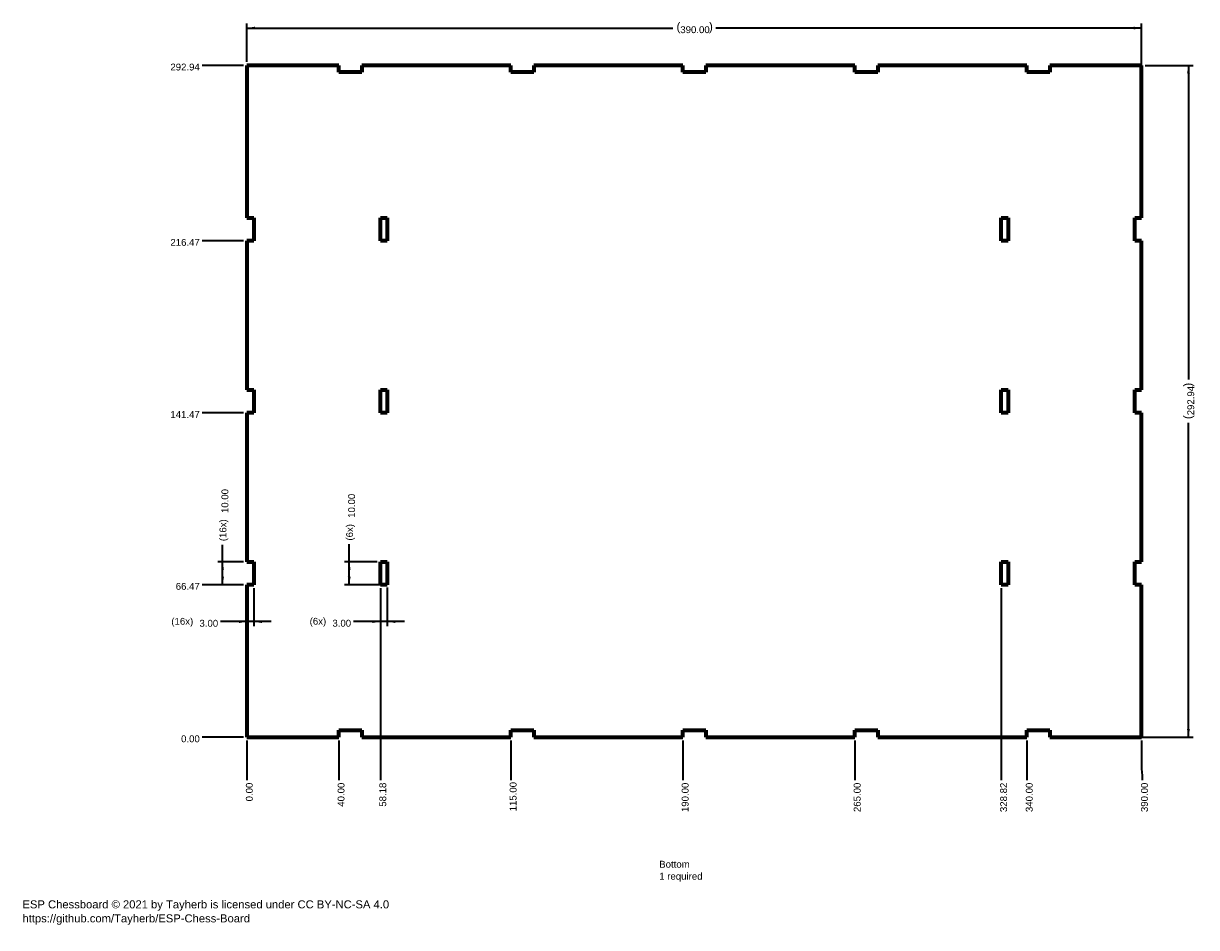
# Model space of a CAD drawing. Header units: millimetres. Extents: x 6 to 517, y 2 to 396.
import ezdxf

# ---------------------------------------------------------------- set-up
doc = ezdxf.new("R2010")
doc.units = ezdxf.units.MM
doc.layers.add('1', color=7, linetype='Continuous', true_color=0xffffff)
doc.styles.add('Arial', font='Arial')
doc.dimstyles.get("Standard").update_dxf_attribs({"dimtxt": 0.18, "dimasz": 0.18, "dimexe": 0.18, "dimexo": 0.0625, "dimgap": 0.09, "dimtad": 0, "dimtih": 1, "dimtoh": 1, "dimdec": 4, "dimzin": 0, "dimdsep": 46, "dimtxsty": 'Standard', "dimcen": 0.09, "dimadec": 0, "dimazin": 0, "dimtfac": 1, "dimtdec": 4, "dimtofl": 0, "dimtmove": 0, "dimatfit": 3, "dimfxl": 0, "dimtolj": 1, "dimtzin": 0, "dimarcsym": 0})

# ---------------------------------------------------------------- blocks, each defined once
blk = doc.blocks.new('_U0')
at = {"layer": '1', "color": 18, "linetype": 'Continuous', "lineweight": 13, "char_height": 3, "attachment_point": 7, "line_spacing_factor": 1.047437, "style": 'Arial'}
for s, insert in [('\\fArial|b0|i0;\\W1.0000;0.00', (74.4, 82.31)), ('\\fArial|b0|i0;\\W1.0000;', (104.79, 79.32))]:
    blk.add_mtext(s, dxfattribs=dict(at, insert=insert))
at = {"layer": '1', "color": 18, "linetype": 'Continuous', "lineweight": 13, "insert": (105.68, 56.56), "char_height": 3, "attachment_point": 7, "rotation": 90, "line_spacing_factor": 1.047437, "style": 'Arial'}
blk.add_mtext('\\fArial|b0|i0;\\W1.0000;0.00', dxfattribs=at)
blk = doc.blocks.new('_U1')
at = {"layer": '1', "color": 18, "lineweight": 35}
for p, q in [((431.95, 149.54), (431.95, 65.78)), ((103.13, 83.07), (103.13, 65.78))]:
    blk.add_line(p, q, dxfattribs=at)
at = {"layer": '1', "color": 18, "linetype": 'Continuous', "lineweight": 13, "insert": (434.5, 51.9), "char_height": 3, "attachment_point": 7, "rotation": 90, "line_spacing_factor": 1.047437, "style": 'Arial'}
blk.add_mtext('\\fArial|b0|i0;\\W1.0000;328.82', dxfattribs=at)
blk = doc.blocks.new('_U2')
at = {"layer": '1', "color": 18, "lineweight": 35}
for p, q in [((103.13, 83.07), (103.13, 65.78)), ((368.13, 83.07), (368.13, 65.78))]:
    blk.add_line(p, q, dxfattribs=at)
at = {"layer": '1', "color": 18, "linetype": 'Continuous', "lineweight": 13, "insert": (370.68, 51.9), "char_height": 3, "attachment_point": 7, "rotation": 90, "line_spacing_factor": 1.047437, "style": 'Arial'}
blk.add_mtext('\\fArial|b0|i0;\\W1.0000;265.00', dxfattribs=at)
blk = doc.blocks.new('_U3')
at = {"layer": '1', "color": 18, "lineweight": 35}
for p, q in [((103.13, 83.07), (103.13, 65.78)), ((293.13, 83.07), (293.13, 65.78))]:
    blk.add_line(p, q, dxfattribs=at)
at = {"layer": '1', "color": 18, "linetype": 'Continuous', "lineweight": 13, "insert": (295.68, 51.9), "char_height": 3, "attachment_point": 7, "rotation": 90, "line_spacing_factor": 1.047437, "style": 'Arial'}
blk.add_mtext('\\fArial|b0|i0;\\W1.0000;190.00', dxfattribs=at)
blk = doc.blocks.new('_U4')
at = {"layer": '1', "color": 18, "lineweight": 35}
for p, q in [((103.13, 83.07), (103.13, 65.78)), ((218.13, 83.07), (218.13, 65.78))]:
    blk.add_line(p, q, dxfattribs=at)
at = {"layer": '1', "color": 18, "linetype": 'Continuous', "lineweight": 13, "insert": (220.68, 52.21), "char_height": 3, "attachment_point": 7, "rotation": 90, "line_spacing_factor": 1.047437, "style": 'Arial'}
blk.add_mtext('\\fArial|b0|i0;\\W1.0000;115.00', dxfattribs=at)
blk = doc.blocks.new('_U5')
at = {"layer": '1', "color": 18, "lineweight": 35}
for p, q in [((103.13, 83.07), (103.13, 65.78)), ((143.13, 83.07), (143.13, 65.78))]:
    blk.add_line(p, q, dxfattribs=at)
at = {"layer": '1', "color": 18, "linetype": 'Continuous', "lineweight": 13, "insert": (145.68, 54.23), "char_height": 3, "attachment_point": 7, "rotation": 90, "line_spacing_factor": 1.047437, "style": 'Arial'}
blk.add_mtext('\\fArial|b0|i0;\\W1.0000;40.00', dxfattribs=at)
blk = doc.blocks.new('_U6')
at = {"layer": '1', "color": 18, "lineweight": 35}
for p, q in [((103.13, 83.07), (103.13, 65.78)), ((493.13, 83.07), (493.13, 70.78)), ((493.13, 70.78), (493.34, 67.78)), ((493.34, 67.78), (493.34, 65.78))]:
    blk.add_line(p, q, dxfattribs=at)
at = {"layer": '1', "color": 18, "linetype": 'Continuous', "lineweight": 13, "insert": (495.89, 51.9), "char_height": 3, "attachment_point": 7, "rotation": 90, "line_spacing_factor": 1.047437, "style": 'Arial'}
blk.add_mtext('\\fArial|b0|i0;\\W1.0000;390.00', dxfattribs=at)
blk = doc.blocks.new('_U7')
at = {"layer": '1', "color": 18, "lineweight": 35}
for p, q in [((161.31, 149.54), (161.31, 65.78)), ((103.13, 83.07), (103.13, 65.78))]:
    blk.add_line(p, q, dxfattribs=at)
at = {"layer": '1', "color": 18, "linetype": 'Continuous', "lineweight": 13, "insert": (163.86, 54.23), "char_height": 3, "attachment_point": 7, "rotation": 90, "line_spacing_factor": 1.047437, "style": 'Arial'}
blk.add_mtext('\\fArial|b0|i0;\\W1.0000;58.18', dxfattribs=at)
blk = doc.blocks.new('_U8')
at = {"layer": '1', "color": 18, "lineweight": 35}
for p, q in [((103.13, 83.07), (103.13, 65.78)), ((443.13, 83.07), (443.13, 65.78))]:
    blk.add_line(p, q, dxfattribs=at)
at = {"layer": '1', "color": 18, "linetype": 'Continuous', "lineweight": 13, "insert": (445.68, 51.9), "char_height": 3, "attachment_point": 7, "rotation": 90, "line_spacing_factor": 1.047437, "style": 'Arial'}
blk.add_mtext('\\fArial|b0|i0;\\W1.0000;340.00', dxfattribs=at)
blk = doc.blocks.new('_U9')
at = {"layer": '1', "color": 18, "lineweight": 35}
for p, q in [((101.63, 151.04), (83.6, 151.04)), ((101.63, 84.57), (83.6, 84.57))]:
    blk.add_line(p, q, dxfattribs=at)
at = {"layer": '1', "color": 18, "linetype": 'Continuous', "lineweight": 13, "insert": (72.07, 148.78), "char_height": 3, "attachment_point": 7, "line_spacing_factor": 1.047437, "style": 'Arial'}
blk.add_mtext('\\fArial|b0|i0;\\W1.0000;66.47', dxfattribs=at)
blk = doc.blocks.new('_U10')
at = {"layer": '1', "color": 18, "lineweight": 35}
for p, q in [((101.63, 226.04), (83.6, 226.04)), ((101.63, 84.57), (83.6, 84.57))]:
    blk.add_line(p, q, dxfattribs=at)
at = {"layer": '1', "color": 18, "linetype": 'Continuous', "lineweight": 13, "insert": (69.74, 223.78), "char_height": 3, "attachment_point": 7, "line_spacing_factor": 1.047437, "style": 'Arial'}
blk.add_mtext('\\fArial|b0|i0;\\W1.0000;141.47', dxfattribs=at)
blk = doc.blocks.new('_U11')
at = {"layer": '1', "color": 18, "lineweight": 35}
for p, q in [((101.63, 301.04), (83.6, 301.04)), ((101.63, 84.57), (83.6, 84.57))]:
    blk.add_line(p, q, dxfattribs=at)
at = {"layer": '1', "color": 18, "linetype": 'Continuous', "lineweight": 13, "insert": (69.74, 298.78), "char_height": 3, "attachment_point": 7, "line_spacing_factor": 1.047437, "style": 'Arial'}
blk.add_mtext('\\fArial|b0|i0;\\W1.0000;216.47', dxfattribs=at)
blk = doc.blocks.new('_U12')
at = {"layer": '1', "color": 18, "lineweight": 35}
for p, q in [((101.63, 377.51), (83.6, 377.51)), ((101.63, 84.57), (83.6, 84.57))]:
    blk.add_line(p, q, dxfattribs=at)
at = {"layer": '1', "color": 18, "linetype": 'Continuous', "lineweight": 13, "insert": (69.74, 375.25), "char_height": 3, "attachment_point": 7, "line_spacing_factor": 1.047437, "style": 'Arial'}
blk.add_mtext('\\fArial|b0|i0;\\W1.0000;292.94', dxfattribs=at)
blk = doc.blocks.new('_U13')
at = {"layer": '1', "color": 18, "lineweight": 35}
for p, q in [((103.13, 149.54), (103.13, 132.94)), ((106.13, 149.54), (106.13, 132.94)), ((96.61, 134.94), (91.61, 134.94)), ((113.63, 134.94), (96.61, 134.94))]:
    blk.add_line(p, q, dxfattribs=at)
at = {"layer": '1', "color": 18, "lineweight": 18}
for points in [[(103.13, 134.94), (99.63, 134.32), (99.63, 135.55)], [(106.13, 134.94), (109.63, 135.55), (109.63, 134.32)]]:
    blk.add_solid(points, dxfattribs=at)
at = {"layer": '1', "color": 18, "linetype": 'Continuous', "lineweight": 13, "char_height": 3, "attachment_point": 7, "line_spacing_factor": 1.047437, "style": 'Arial'}
for s, insert in [('\\fArial|b0|i0;\\W1.0000;(16x)', (70.16, 132.68)), ('\\fArial|b0|i0;\\W1.0000;3.00', (82.41, 132.68))]:
    blk.add_mtext(s, dxfattribs=dict(at, insert=insert))
blk = doc.blocks.new('_U14')
at = {"layer": '1', "color": 18, "lineweight": 35}
for p, q in [((161.31, 149.54), (161.31, 132.97)), ((164.31, 149.78), (164.31, 132.97)), ((171.81, 134.97), (149.57, 134.97))]:
    blk.add_line(p, q, dxfattribs=at)
at = {"layer": '1', "color": 18, "lineweight": 18}
for points in [[(161.31, 134.97), (157.81, 134.35), (157.81, 135.58)], [(164.31, 134.97), (167.81, 135.58), (167.81, 134.35)]]:
    blk.add_solid(points, dxfattribs=at)
at = {"layer": '1', "color": 18, "linetype": 'Continuous', "lineweight": 13, "char_height": 3, "attachment_point": 7, "line_spacing_factor": 1.047437, "style": 'Arial'}
for s, insert in [('\\fArial|b0|i0;\\W1.0000;(6x)', (130.45, 132.71)), ('\\fArial|b0|i0;\\W1.0000;3.00', (140.37, 132.71))]:
    blk.add_mtext(s, dxfattribs=dict(at, insert=insert))
blk = doc.blocks.new('_U15')
at = {"layer": '1', "color": 18, "lineweight": 35}
for p, q in [((103.13, 379.01), (103.13, 395.79)), ((103.13, 393.79), (288.71, 393.79)), ((493.13, 393.79), (307.54, 393.79)), ((493.13, 377.27), (493.13, 395.79))]:
    blk.add_line(p, q, dxfattribs=at)
at = {"layer": '1', "color": 18, "lineweight": 18}
for points in [[(103.13, 393.79), (106.63, 394.41), (106.63, 393.18)], [(493.13, 393.79), (489.63, 393.18), (489.63, 394.41)]]:
    blk.add_solid(points, dxfattribs=at)
at = {"layer": '1', "color": 18, "linetype": 'Continuous', "lineweight": 13, "char_height": 3, "attachment_point": 7, "line_spacing_factor": 1.047437, "style": 'Arial'}
for s, insert in [('\\fArial|b0|i0;\\W1.0000;{\\H1.21x;(}', (290.37, 391.53)), ('\\fArial|b0|i0;\\W1.0000;390.00', (292.03, 391.53)), ('\\fArial|b0|i0;\\W1.0000;{\\H1.21x;)}', (304.55, 391.53))]:
    blk.add_mtext(s, dxfattribs=dict(at, insert=insert))
blk = doc.blocks.new('_U16')
at = {"layer": '1', "color": 18, "lineweight": 35}
for p, q in [((92.49, 151.04), (92.49, 168.41)), ((101.63, 161.04), (90.49, 161.04)), ((101.63, 151.04), (90.49, 151.04))]:
    blk.add_line(p, q, dxfattribs=at)
at = {"layer": '1', "color": 18, "lineweight": 18}
for points in [[(92.49, 161.04), (93.11, 157.54), (91.88, 157.54)], [(92.49, 151.04), (91.88, 154.54), (93.11, 154.54)]]:
    blk.add_solid(points, dxfattribs=at)
at = {"layer": '1', "color": 18, "linetype": 'Continuous', "lineweight": 13, "char_height": 3, "attachment_point": 7, "rotation": 90, "line_spacing_factor": 1.047437, "style": 'Arial'}
for s, insert in [('\\fArial|b0|i0;\\W1.0000;10.00', (95.05, 182.29)), ('\\fArial|b0|i0;\\W1.0000;(16x)', (95.05, 170.04))]:
    blk.add_mtext(s, dxfattribs=dict(at, insert=insert))
blk = doc.blocks.new('_U17')
at = {"layer": '1', "color": 18, "lineweight": 35}
for p, q in [((147.7, 151.04), (147.7, 168.66)), ((159.81, 161.04), (145.7, 161.04)), ((162.41, 151.04), (145.7, 151.04))]:
    blk.add_line(p, q, dxfattribs=at)
at = {"layer": '1', "color": 18, "lineweight": 18}
for points in [[(147.7, 161.04), (148.32, 157.54), (147.08, 157.54)], [(147.7, 151.04), (147.08, 154.54), (148.32, 154.54)]]:
    blk.add_solid(points, dxfattribs=at)
at = {"layer": '1', "color": 18, "linetype": 'Continuous', "lineweight": 13, "char_height": 3, "attachment_point": 7, "rotation": 90, "line_spacing_factor": 1.047437, "style": 'Arial'}
for s, insert in [('\\fArial|b0|i0;\\W1.0000;10.00', (150.26, 180.21)), ('\\fArial|b0|i0;\\W1.0000;(6x)', (150.26, 170.29))]:
    blk.add_mtext(s, dxfattribs=dict(at, insert=insert))
blk = doc.blocks.new('_U18')
at = {"layer": '1', "color": 18, "lineweight": 35}
for p, q in [((494.63, 377.51), (515.55, 377.51)), ((513.55, 377.51), (513.55, 240.46)), ((513.55, 84.57), (513.55, 221.62)), ((488.16, 84.57), (515.55, 84.57))]:
    blk.add_line(p, q, dxfattribs=at)
at = {"layer": '1', "color": 18, "lineweight": 18}
for points in [[(513.55, 377.51), (514.17, 374.01), (512.93, 374.01)], [(513.55, 84.57), (512.93, 88.07), (514.17, 88.07)]]:
    blk.add_solid(points, dxfattribs=at)
at = {"layer": '1', "color": 18, "linetype": 'Continuous', "lineweight": 13, "char_height": 3, "attachment_point": 7, "rotation": 90, "line_spacing_factor": 1.047437, "style": 'Arial'}
for s, insert in [('\\fArial|b0|i0;\\W1.0000;{\\H1.21x;)}', (516.1, 237.43)), ('\\fArial|b0|i0;\\W1.0000;292.94', (516.1, 224.92)), ('\\fArial|b0|i0;\\W1.0000;{\\H1.21x;(}', (516.1, 223.26))]:
    blk.add_mtext(s, dxfattribs=dict(at, insert=insert))

msp = doc.modelspace()

# ---------------------------------------------------------------- linework, layer by layer
at = {"layer": '1', "color": 154, "linetype": 'Continuous', "lineweight": 70}
for p, q in [((103.127, 377.51), (103.127, 311.04)), ((143.127, 377.51), (103.127, 377.51)), ((143.127, 374.51), (143.127, 377.51)), ((153.127, 374.51), (143.127, 374.51)), ((153.127, 377.51), (153.127, 374.51)), ((218.127, 377.51), (153.127, 377.51)), ((218.127, 374.51), (218.127, 377.51)), ((228.127, 374.51), (218.127, 374.51)), ((293.127, 377.51), (228.127, 377.51)), ((228.127, 377.51), (228.127, 374.51)), ((293.127, 374.51), (293.127, 377.51)), ((303.127, 374.51), (293.127, 374.51)), ((368.127, 377.51), (303.127, 377.51)), ((303.127, 377.51), (303.127, 374.51)), ((368.127, 374.51), (368.127, 377.51)), ((378.127, 374.51), (368.127, 374.51)), ((443.127, 377.51), (378.127, 377.51)), ((378.127, 377.51), (378.127, 374.51)), ((443.127, 374.51), (443.127, 377.51)), ((453.127, 374.51), (443.127, 374.51)), ((453.127, 377.51), (453.127, 374.51)), ((493.127, 377.51), (453.127, 377.51)), ((493.127, 311.04), (493.127, 377.51)), ((103.127, 311.04), (106.127, 311.04)), ((106.127, 311.04), (106.127, 301.04)), ((161.307, 301.04), (161.307, 311.04)), ((161.307, 311.04), (164.307, 311.04)), ((164.307, 311.04), (164.307, 301.04)), ((431.947, 301.04), (431.947, 311.04)), ((431.947, 311.04), (434.947, 311.04)), ((434.947, 311.04), (434.947, 301.04)), ((490.127, 301.04), (490.127, 311.04)), ((490.127, 311.04), (493.127, 311.04)), ((103.127, 301.04), (103.127, 236.04)), ((106.127, 301.04), (103.127, 301.04)), ((164.307, 301.04), (161.307, 301.04)), ((434.947, 301.04), (431.947, 301.04)), ((493.127, 301.04), (490.127, 301.04)), ((493.127, 236.04), (493.127, 301.04)), ((103.127, 236.04), (106.127, 236.04)), ((106.127, 236.04), (106.127, 226.04)), ((161.307, 226.04), (161.307, 236.04)), ((161.307, 236.04), (164.307, 236.04)), ((164.307, 236.04), (164.307, 226.04)), ((431.947, 236.04), (434.947, 236.04)), ((431.947, 226.04), (431.947, 236.04)), ((434.947, 236.04), (434.947, 226.04)), ((490.127, 226.04), (490.127, 236.04)), ((490.127, 236.04), (493.127, 236.04)), ((106.127, 226.04), (103.127, 226.04)), ((103.127, 226.04), (103.127, 161.04)), ((164.307, 226.04), (161.307, 226.04)), ((434.947, 226.04), (431.947, 226.04)), ((493.127, 226.04), (490.127, 226.04)), ((493.127, 161.04), (493.127, 226.04)), ((103.127, 161.04), (106.127, 161.04)), ((106.127, 161.04), (106.127, 151.04)), ((161.307, 151.04), (161.307, 161.04)), ((161.307, 161.04), (164.307, 161.04)), ((164.307, 161.04), (164.307, 151.04)), ((431.947, 151.04), (431.947, 161.04)), ((431.947, 161.04), (434.947, 161.04)), ((434.947, 161.04), (434.947, 151.04)), ((490.127, 151.04), (490.127, 161.04)), ((490.127, 161.04), (493.127, 161.04)), ((106.127, 151.04), (103.127, 151.04)), ((103.127, 151.04), (103.127, 84.57)), ((164.307, 151.04), (161.307, 151.04)), ((434.947, 151.04), (431.947, 151.04)), ((493.127, 151.04), (490.127, 151.04)), ((493.127, 84.57), (493.127, 151.04)), ((143.127, 84.57), (143.127, 87.57)), ((143.127, 87.57), (153.127, 87.57)), ((153.127, 87.57), (153.127, 84.57)), ((218.127, 84.57), (218.127, 87.57)), ((218.127, 87.57), (228.127, 87.57)), ((228.127, 87.57), (228.127, 84.57)), ((293.127, 87.57), (303.127, 87.57)), ((293.127, 84.57), (293.127, 87.57)), ((303.127, 87.57), (303.127, 84.57)), ((368.127, 84.57), (368.127, 87.57)), ((368.127, 87.57), (378.127, 87.57)), ((378.127, 87.57), (378.127, 84.57)), ((443.127, 84.57), (443.127, 87.57)), ((443.127, 87.57), (453.127, 87.57)), ((453.127, 87.57), (453.127, 84.57)), ((103.127, 84.57), (143.127, 84.57)), ((153.127, 84.57), (218.127, 84.57)), ((228.127, 84.57), (293.127, 84.57)), ((303.127, 84.57), (368.127, 84.57)), ((378.127, 84.57), (443.127, 84.57)), ((453.127, 84.57), (493.127, 84.57))]:
    msp.add_line(p, q, dxfattribs=at)

# ---------------------------------------------------------------- block references
at = {"layer": '1', "color": 18, "linetype": 'Continuous', "lineweight": 13}
msp.add_blockref('_U0', (0, 0), dxfattribs=at)

# ---------------------------------------------------------------- texts
at = {"layer": '1', "color": 18, "linetype": 'Continuous', "lineweight": 13, "attachment_point": 7, "line_spacing_factor": 1.047437, "style": 'Arial'}
for s, insert, char_height in [('\\fArial|b0|i0;\\W1.0000;Bottom\\P1 required', (282.852, 21.505), 3), ('\\fArial|b0|i0;\\W1.0000;ESP Chessboard © 2021 by Tayherb is licensed under CC BY-NC-SA 4.0\\Phttps://github.com/Tayherb/ESP-Chess-Board', (5.25, 2.74), 3.5)]:
    msp.add_mtext(s, dxfattribs=dict(at, insert=insert, char_height=char_height))

# ---------------------------------------------------------------- dimensions: what is measured, and where the dimension line sits
at = {"layer": '1', "color": 18, "linetype": 'Continuous', "lineweight": 13}
dim = msp.add_linear_dim(base=(493.127, 393.793), p1=(103.127, 377.51), p2=(493.127, 375.768), dimstyle='Standard', override={"dimtxt": 3, "dimasz": 3.5, "dimexe": 2, "dimexo": 1.5, "dimgap": 1.5, "dimtih": 0, "dimtoh": 0, "dimdec": 2, "dimlfac": 1, "dimdsep": 46, "dimlunit": 2, "dimpost": '(<>)', "dimtxsty": 'Arial', "dimsah": 1, "dimse1": 0, "dimse2": 0, "dimsd1": 0, "dimsd2": 0, "dimclrd": 18, "dimclre": 18, "dimclrt": 18, "dimtol": 0, "dimtm": -0.1, "dimtfac": 1, "dimtdec": 2, "dimtofl": 1, "dimtmove": 0, "dimlwd": 35, "dimlwe": 35}, dxfattribs=at)
dim.commit()
dim.dimension.update_dxf_attribs({"geometry": '_U15', "text_midpoint": (298.127, 393.793), "dimtype": 160})
for feature_location, offset, dtype, text, picture, middle in [((103.127, 377.51), (-19.527, -292.94), 0, '\\fArial|b0|i0;\\C18;292.94', '_U12', (75.841, 377.51)), ((103.127, 301.04), (-19.527, -216.47), 0, '\\fArial|b0|i0;\\C18;216.47', '_U11', (75.841, 301.04)), ((103.127, 226.04), (-19.527, -141.47), 0, '\\fArial|b0|i0;\\C18;141.47', '_U10', (75.841, 226.04)), ((103.127, 151.04), (-19.527, -66.47), 0, '\\fArial|b0|i0;\\C18;66.47', '_U9', (77.006, 151.04)), ((431.947, 151.04), (-328.82, -85.261), 1, '\\fArial|b0|i0;\\C18;328.82', '_U1', (431.947, 58.019)), ((161.307, 151.04), (-58.18, -85.261), 1, '\\fArial|b0|i0;\\C18;58.18', '_U7', (161.307, 59.185)), ((368.127, 84.57), (-265, -18.791), 1, '\\fArial|b0|i0;\\C18;265.00', '_U2', (368.127, 58.019)), ((293.127, 84.57), (-190, -18.791), 1, '\\fArial|b0|i0;\\C18;190.00', '_U3', (293.127, 58.019)), ((218.127, 84.57), (-115, -18.791), 1, '\\fArial|b0|i0;\\C18;115.00', '_U4', (218.127, 58.175)), ((143.127, 84.57), (-40, -18.791), 1, '\\fArial|b0|i0;\\C18;40.00', '_U5', (143.127, 59.185)), ((493.127, 84.57), (-390, -18.791), 1, '\\fArial|b0|i0;\\C18;390.00', '_U6', (493.339, 58.019)), ((443.127, 84.57), (-340, -18.791), 1, '\\fArial|b0|i0;\\C18;340.00', '_U8', (443.127, 58.019))]:
    dim = msp.add_ordinate_dim(feature_location=feature_location, offset=offset, dtype=dtype, origin=(103.127, 84.57), text=text, dimstyle='Standard', override={"dimtxt": 3, "dimasz": 3.5, "dimexe": 2, "dimexo": 1.5, "dimgap": 1.5, "dimtih": 0, "dimdec": 2, "dimlfac": 1, "dimdsep": 46, "dimlunit": 2, "dimpost": '', "dimtxsty": 'Arial', "dimsah": 1, "dimse1": 0, "dimse2": 0, "dimsd1": 0, "dimsd2": 0, "dimclrd": 18, "dimclre": 18, "dimclrt": 18, "dimtol": 0, "dimtm": -0.1, "dimtfac": 1, "dimtdec": 2, "dimtofl": 1, "dimtmove": 0, "dimlwd": 35, "dimlwe": 35}, dxfattribs=at)
    dim.commit()
    dim.dimension.update_dxf_attribs({"geometry": picture, "text_midpoint": middle})
dim = msp.add_linear_dim(base=(513.55, 84.57), p1=(493.127, 377.51), p2=(486.664, 84.57), angle=90, dimstyle='Standard', override={"dimtxt": 3, "dimasz": 3.5, "dimexe": 2, "dimexo": 1.5, "dimgap": 1.5, "dimtih": 0, "dimtoh": 0, "dimdec": 2, "dimlfac": 1, "dimdsep": 46, "dimlunit": 2, "dimpost": '(<>)', "dimtxsty": 'Arial', "dimsah": 1, "dimse1": 0, "dimse2": 0, "dimsd1": 0, "dimsd2": 0, "dimclrd": 18, "dimclre": 18, "dimclrt": 18, "dimtol": 0, "dimtm": -0.1, "dimtfac": 1, "dimtdec": 2, "dimtofl": 1, "dimtmove": 0, "dimlwd": 35, "dimlwe": 35}, dxfattribs=at)
dim.commit()
dim.dimension.update_dxf_attribs({"geometry": '_U18', "text_midpoint": (513.55, 231.04), "dimtype": 160})
for base, p1, p2, text, picture, middle in [((92.495, 151.04), (103.127, 161.04), (103.132, 151.04), '\\fArial|b0|i0;\\C18;{\\H1.00x;\\fArial|b0|i0;(16x)\\fArial|b0|i0;}\\C18; <> ', '_U16', (92.495, 181.128)), ((147.702, 151.04), (164.307, 161.04), (163.913, 151.04), '\\fArial|b0|i0;\\C18;{\\H1.00x;\\fArial|b0|i0;(6x)\\fArial|b0|i0;}\\C18; <> ', '_U17', (147.702, 180.21))]:
    dim = msp.add_linear_dim(base=base, p1=p1, p2=p2, angle=90, text=text, dimstyle='Standard', override={"dimtxt": 3, "dimasz": 3.5, "dimexe": 2, "dimexo": 1.5, "dimgap": 1.5, "dimtih": 0, "dimtoh": 0, "dimdec": 2, "dimlfac": 1, "dimdsep": 46, "dimlunit": 2, "dimtxsty": 'Arial', "dimsah": 1, "dimse1": 0, "dimse2": 0, "dimsd1": 0, "dimsd2": 0, "dimclrd": 18, "dimclre": 18, "dimclrt": 18, "dimtol": 0, "dimtm": -0.1, "dimtfac": 1, "dimtdec": 2, "dimtofl": 1, "dimtmove": 0, "dimlwd": 35, "dimlwe": 35}, dxfattribs=at)
    dim.commit()
    dim.dimension.update_dxf_attribs({"geometry": picture, "text_midpoint": middle, "dimtype": 160})
for base, p1, p2, text, override, picture, middle in [((106.127, 134.936), (103.127, 151.04), (106.127, 151.04), '\\fArial|b0|i0;\\C18;{\\H1.00x;\\fArial|b0|i0;(16x)\\fArial|b0|i0;}\\C18; <> ', {"dimtxt": 3, "dimasz": 3.5, "dimexe": 2, "dimexo": 1.5, "dimgap": 1.5, "dimtih": 1, "dimtoh": 1, "dimdec": 2, "dimlfac": 1, "dimdsep": 46, "dimlunit": 2, "dimtxsty": 'Arial', "dimsah": 1, "dimse1": 0, "dimse2": 0, "dimsd1": 0, "dimsd2": 0, "dimclrd": 18, "dimclre": 18, "dimclrt": 18, "dimtol": 0, "dimtm": -0.1, "dimtfac": 1, "dimtdec": 2, "dimtofl": 1, "dimtmove": 0, "dimlwd": 35, "dimlwe": 35}, '_U13', (80.057, 134.936)), ((164.307, 134.966), (161.307, 151.04), (164.307, 151.282), '\\fArial|b0|i0;\\C18;{\\H1.00x;\\fArial|b0|i0;(6x)\\fArial|b0|i0;}\\C18; <> ', {"dimtxt": 3, "dimasz": 3.5, "dimexe": 2, "dimexo": 1.5, "dimgap": 1.5, "dimtih": 0, "dimtoh": 0, "dimdec": 2, "dimlfac": 1, "dimdsep": 46, "dimlunit": 2, "dimtxsty": 'Arial', "dimsah": 1, "dimse1": 0, "dimse2": 0, "dimsd1": 0, "dimsd2": 0, "dimclrd": 18, "dimclre": 18, "dimclrt": 18, "dimtol": 0, "dimtm": -0.1, "dimtfac": 1, "dimtdec": 2, "dimtofl": 1, "dimtmove": 0, "dimlwd": 35, "dimlwe": 35}, '_U14', (139.179, 134.966))]:
    dim = msp.add_linear_dim(base=base, p1=p1, p2=p2, text=text, dimstyle='Standard', override=override, dxfattribs=at)
    dim.commit()
    dim.dimension.update_dxf_attribs({"geometry": picture, "text_midpoint": middle, "dimtype": 160})

doc.saveas('drawing.dxf')
